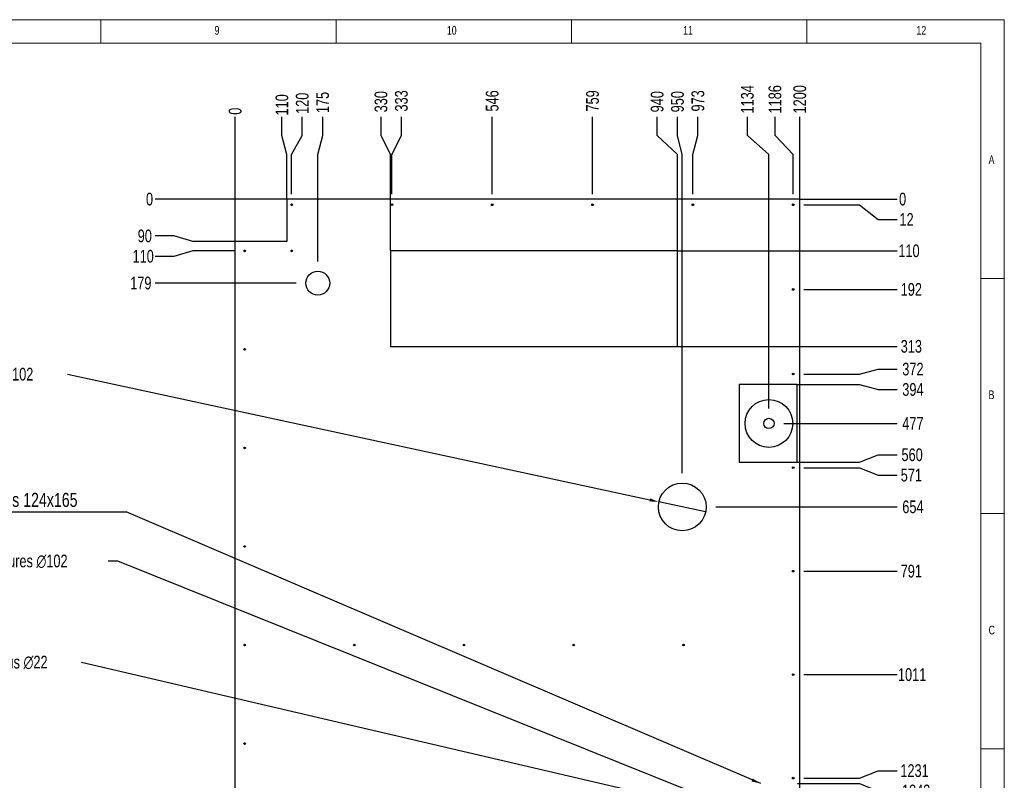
# Model space of a CAD drawing. Header units: millimetres. Extents: x 5 to 589, y 5 to 415.
# Tile 6 of 6: x 380 to 589, y 253 to 415. Entities that reach past the tile are written whole.
import ezdxf

# ---------------------------------------------------------------- set-up
doc = ezdxf.new("R2010")
doc.units = ezdxf.units.MM
doc.header["$PDSIZE"] = -1
for name, color, linetype in [('COTES', 1, 'Continuous'), ('GRAVURES', 9, 'Continuous'), ('NOTES', 6, 'Continuous')]:
    doc.layers.add(name, color=color, linetype=linetype)
doc.layers.add('TRAIT-FORT', color=4, linetype='Continuous', lineweight=25)
doc.styles.add('SLDTEXTSTYLE0', font='TXT', dxfattribs={"width": 0.75})
doc.dimstyles.new('SLDDIMSTYLE0', dxfattribs={"dimtxt": 2.7, "dimasz": 0.333333, "dimexe": 0, "dimexo": 0.0625, "dimgap": 0.675, "dimtad": 0, "dimtih": 1, "dimtoh": 1, "dimdec": 0, "dimlfac": 10, "dimrnd": 1e-09, "dimdsep": 46, "dimtxsty": 'SLDTEXTSTYLE0', "dimblk1": 'ORIGIN', "dimblk2": 'ORIGIN', "dimsah": 1, "dimcen": 0.09, "dimadec": 0, "dimazin": 2, "dimtfac": 1, "dimtdec": 0, "dimtofl": 0, "dimtmove": 0, "dimatfit": 3, "dimldrblk": 'ORIGIN', "dimfxl": 1, "dimfrac": 2, "dimtolj": 1, "dimtzin": 12, "dimarcsym": 0})
doc.dimstyles.new('SLDDIMSTYLE1', dxfattribs={"dimtxt": 2.7, "dimasz": 2, "dimexe": 0, "dimexo": 0.0625, "dimgap": 0.675, "dimtad": 0, "dimtih": 1, "dimtoh": 1, "dimdec": 0, "dimlfac": 10, "dimrnd": 1e-09, "dimzin": 12, "dimdsep": 46, "dimtxsty": 'SLDTEXTSTYLE0', "dimsah": 1, "dimcen": 0.09, "dimadec": 0, "dimazin": 3, "dimtfac": 1, "dimtdec": 0, "dimtofl": 0, "dimtmove": 0, "dimatfit": 3, "dimfxl": 1, "dimfrac": 2, "dimtolj": 1, "dimtzin": 12, "dimarcsym": 0})
doc.dimstyles.new('SLDDIMSTYLE2', dxfattribs={"dimtxt": 2.7, "dimasz": 2, "dimexe": 0, "dimexo": 0.0625, "dimgap": 0.675, "dimtad": 0, "dimtih": 1, "dimtoh": 1, "dimdec": 0, "dimlfac": 10, "dimrnd": 1e-09, "dimzin": 12, "dimdsep": 46, "dimtxsty": 'SLDTEXTSTYLE0', "dimblk1": 'NONE', "dimsah": 1, "dimcen": 0, "dimadec": 0, "dimazin": 3, "dimtfac": 1, "dimtdec": 0, "dimtmove": 0, "dimatfit": 3, "dimldrblk": 'NONE', "dimfxl": 1, "dimfrac": 2, "dimtolj": 1, "dimtzin": 12, "dimarcsym": 0})
doc.dimstyles.new('SLDDIMSTYLE3', dxfattribs={"dimtxt": 0.18, "dimasz": 2, "dimexe": 0, "dimexo": 0.0625, "dimgap": 0, "dimtad": 0, "dimtih": 1, "dimtoh": 1, "dimdec": 0, "dimrnd": 1e-09, "dimzin": 0, "dimdsep": 46, "dimtxsty": 'Standard', "dimsah": 1, "dimcen": 0.09, "dimadec": 0, "dimazin": 0, "dimtfac": 2, "dimtdec": 0, "dimtofl": 0, "dimtmove": 0, "dimatfit": 3, "dimfxl": 1, "dimfrac": 2, "dimtolj": 1, "dimtzin": 0, "dimarcsym": 0})

# ---------------------------------------------------------------- blocks, each defined once
blk = doc.blocks.new('_D_75')
at = {"layer": 'COTES', "color": 0, "lineweight": -2, "transparency": 16777216}
blk.add_line((425.55, 367.91), (425.55, 394.35), dxfattribs=at)
at = {"layer": 'Defpoints', "color": 0, "transparency": 16777216}
for p in [(425.55, 394.35), (425.55, 367.84), (425.55, 367.84)]:
    blk.add_point(p, dxfattribs=at)
at = {"layer": 'COTES', "color": 0, "transparency": 16777216, "insert": (425.55, 395.54), "char_height": 2.7, "attachment_point": 5, "rotation": 90, "style": 'SLDTEXTSTYLE0'}
blk.add_mtext('\\A1;0', dxfattribs=at)
blk = doc.blocks.new('_Origin')
at = {"color": 0, "linetype": 'ByBlock', "lineweight": -2}
blk.add_line((0, 0), (-1, 0), dxfattribs=at)
blk.add_circle((0, 0), 0.5, dxfattribs=at)
blk = doc.blocks.new('_D_76')
at = {"layer": 'COTES', "color": 0, "lineweight": -2, "transparency": 16777216}
for p, q in [((435.49, 390.35), (435.49, 394.35)), ((436.54, 386.35), (435.49, 390.35)), ((436.54, 376.91), (436.54, 386.35))]:
    blk.add_line(p, q, dxfattribs=at)
at = {"layer": 'Defpoints', "color": 0, "transparency": 16777216}
for p in [(435.49, 394.35), (436.54, 376.84), (425.55, 367.84)]:
    blk.add_point(p, dxfattribs=at)
at = {"layer": 'COTES', "color": 0, "transparency": 16777216, "insert": (435.49, 396.89), "char_height": 2.7, "attachment_point": 5, "rotation": 90, "style": 'SLDTEXTSTYLE0'}
blk.add_mtext('\\A1;110', dxfattribs=at)
blk = doc.blocks.new('_D_77')
at = {"layer": 'COTES', "color": 0, "lineweight": -2, "transparency": 16777216}
for p, q in [((439.82, 390.35), (439.82, 394.35)), ((437.54, 386.35), (439.82, 390.35)), ((437.54, 377.88), (437.54, 386.35))]:
    blk.add_line(p, q, dxfattribs=at)
at = {"layer": 'Defpoints', "color": 0, "transparency": 16777216}
for p in [(439.82, 394.35), (437.54, 377.81), (425.55, 367.84)]:
    blk.add_point(p, dxfattribs=at)
at = {"layer": 'COTES', "color": 0, "transparency": 16777216, "insert": (439.82, 397.22), "char_height": 2.7, "attachment_point": 5, "rotation": 90, "style": 'SLDTEXTSTYLE0'}
blk.add_mtext('\\A1;120', dxfattribs=at)
blk = doc.blocks.new('_D_78')
at = {"layer": 'COTES', "color": 0, "lineweight": -2, "transparency": 16777216}
for p, q in [((444.15, 390.35), (444.15, 394.35)), ((443.1, 386.35), (444.15, 390.35)), ((443.1, 363.59), (443.1, 386.35))]:
    blk.add_line(p, q, dxfattribs=at)
at = {"layer": 'Defpoints', "color": 0, "transparency": 16777216}
for p in [(444.15, 394.35), (425.55, 367.84), (443.1, 363.53)]:
    blk.add_point(p, dxfattribs=at)
at = {"layer": 'COTES', "color": 0, "transparency": 16777216, "insert": (444.15, 397.39), "char_height": 2.7, "attachment_point": 5, "rotation": 90, "style": 'SLDTEXTSTYLE0'}
blk.add_mtext('\\A1;175', dxfattribs=at)
blk = doc.blocks.new('_D_79')
at = {"layer": 'COTES', "color": 0, "lineweight": -2, "transparency": 16777216}
for p, q in [((456.55, 390.35), (456.55, 394.35)), ((458.57, 386.35), (456.55, 390.35)), ((458.57, 365.91), (458.57, 386.35))]:
    blk.add_line(p, q, dxfattribs=at)
at = {"layer": 'Defpoints', "color": 0, "transparency": 16777216}
for p in [(456.55, 394.35), (425.55, 367.84), (458.57, 365.84)]:
    blk.add_point(p, dxfattribs=at)
at = {"layer": 'COTES', "color": 0, "transparency": 16777216, "insert": (456.55, 397.56), "char_height": 2.7, "attachment_point": 5, "rotation": 90, "style": 'SLDTEXTSTYLE0'}
blk.add_mtext('\\A1;330', dxfattribs=at)
blk = doc.blocks.new('_D_80')
at = {"layer": 'COTES', "color": 0, "lineweight": -2, "transparency": 16777216}
for p, q in [((460.88, 390.35), (460.88, 394.35)), ((458.86, 386.35), (460.88, 390.35)), ((458.86, 377.88), (458.86, 386.35))]:
    blk.add_line(p, q, dxfattribs=at)
at = {"layer": 'Defpoints', "color": 0, "transparency": 16777216}
for p in [(460.88, 394.35), (458.86, 377.81), (425.55, 367.84)]:
    blk.add_point(p, dxfattribs=at)
at = {"layer": 'COTES', "color": 0, "transparency": 16777216, "insert": (460.88, 397.73), "char_height": 2.7, "attachment_point": 5, "rotation": 90, "style": 'SLDTEXTSTYLE0'}
blk.add_mtext('\\A1;333', dxfattribs=at)
blk = doc.blocks.new('_D_81')
at = {"layer": 'COTES', "color": 0, "lineweight": -2, "transparency": 16777216}
blk.add_line((480.18, 377.88), (480.18, 394.35), dxfattribs=at)
at = {"layer": 'Defpoints', "color": 0, "transparency": 16777216}
for p in [(480.18, 394.35), (480.18, 377.81), (425.55, 367.84)]:
    blk.add_point(p, dxfattribs=at)
at = {"layer": 'COTES', "color": 0, "transparency": 16777216, "insert": (480.18, 397.73), "char_height": 2.7, "attachment_point": 5, "rotation": 90, "style": 'SLDTEXTSTYLE0'}
blk.add_mtext('\\A1;546', dxfattribs=at)
blk = doc.blocks.new('_D_82')
at = {"layer": 'COTES', "color": 0, "lineweight": -2, "transparency": 16777216}
blk.add_line((501.5, 377.88), (501.5, 394.35), dxfattribs=at)
at = {"layer": 'Defpoints', "color": 0, "transparency": 16777216}
for p in [(501.5, 394.35), (501.5, 377.81), (425.55, 367.84)]:
    blk.add_point(p, dxfattribs=at)
at = {"layer": 'COTES', "color": 0, "transparency": 16777216, "insert": (501.5, 397.73), "char_height": 2.7, "attachment_point": 5, "rotation": 90, "style": 'SLDTEXTSTYLE0'}
blk.add_mtext('\\A1;759', dxfattribs=at)
blk = doc.blocks.new('_D_83')
at = {"layer": 'COTES', "color": 0, "lineweight": -2, "transparency": 16777216}
for p, q in [((515.23, 390.35), (515.23, 394.35)), ((519.53, 386.35), (515.23, 390.35)), ((519.53, 365.91), (519.53, 386.35))]:
    blk.add_line(p, q, dxfattribs=at)
at = {"layer": 'Defpoints', "color": 0, "transparency": 16777216}
for p in [(515.23, 394.35), (425.55, 367.84), (519.53, 365.84)]:
    blk.add_point(p, dxfattribs=at)
at = {"layer": 'COTES', "color": 0, "transparency": 16777216, "insert": (515.23, 397.56), "char_height": 2.7, "attachment_point": 5, "rotation": 90, "style": 'SLDTEXTSTYLE0'}
blk.add_mtext('\\A1;940', dxfattribs=at)
blk = doc.blocks.new('_D_84')
at = {"layer": 'COTES', "color": 0, "lineweight": -2, "transparency": 16777216}
for p, q in [((519.56, 390.35), (519.56, 394.35)), ((520.56, 386.35), (519.56, 390.35)), ((520.56, 318.55), (520.56, 386.35))]:
    blk.add_line(p, q, dxfattribs=at)
at = {"layer": 'Defpoints', "color": 0, "transparency": 16777216}
for p in [(519.56, 394.35), (425.55, 367.84), (520.56, 318.49)]:
    blk.add_point(p, dxfattribs=at)
at = {"layer": 'COTES', "color": 0, "transparency": 16777216, "insert": (519.56, 397.56), "char_height": 2.7, "attachment_point": 5, "rotation": 90, "style": 'SLDTEXTSTYLE0'}
blk.add_mtext('\\A1;950', dxfattribs=at)
blk = doc.blocks.new('_D_85')
at = {"layer": 'COTES', "color": 0, "lineweight": -2, "transparency": 16777216}
for p, q in [((523.89, 390.35), (523.89, 394.35)), ((522.82, 386.35), (523.89, 390.35)), ((522.82, 377.88), (522.82, 386.35))]:
    blk.add_line(p, q, dxfattribs=at)
at = {"layer": 'Defpoints', "color": 0, "transparency": 16777216}
for p in [(523.89, 394.35), (522.82, 377.81), (425.55, 367.84)]:
    blk.add_point(p, dxfattribs=at)
at = {"layer": 'COTES', "color": 0, "transparency": 16777216, "insert": (523.89, 397.73), "char_height": 2.7, "attachment_point": 5, "rotation": 90, "style": 'SLDTEXTSTYLE0'}
blk.add_mtext('\\A1;973', dxfattribs=at)
blk = doc.blocks.new('_D_86')
at = {"layer": 'COTES', "color": 0, "lineweight": -2, "transparency": 16777216}
for p, q in [((534.41, 390.35), (534.41, 394.35)), ((538.98, 386.35), (534.41, 390.35)), ((538.98, 332.31), (538.98, 386.35))]:
    blk.add_line(p, q, dxfattribs=at)
at = {"layer": 'Defpoints', "color": 0, "transparency": 16777216}
for p in [(534.41, 394.35), (425.55, 367.84), (538.98, 332.25)]:
    blk.add_point(p, dxfattribs=at)
at = {"layer": 'COTES', "color": 0, "transparency": 16777216, "insert": (534.41, 398.07), "char_height": 2.7, "attachment_point": 5, "rotation": 90, "style": 'SLDTEXTSTYLE0'}
blk.add_mtext('\\A1;1134', dxfattribs=at)
blk = doc.blocks.new('_D_87')
at = {"layer": 'COTES', "color": 0, "lineweight": -2, "transparency": 16777216}
for p, q in [((540.27, 390.35), (540.27, 394.35)), ((544.14, 386.35), (540.27, 390.35)), ((544.14, 377.88), (544.14, 386.35))]:
    blk.add_line(p, q, dxfattribs=at)
at = {"layer": 'Defpoints', "color": 0, "transparency": 16777216}
for p in [(540.27, 394.35), (544.14, 377.81), (425.55, 367.84)]:
    blk.add_point(p, dxfattribs=at)
at = {"layer": 'COTES', "color": 0, "transparency": 16777216, "insert": (540.27, 398.07), "char_height": 2.7, "attachment_point": 5, "rotation": 90, "style": 'SLDTEXTSTYLE0'}
blk.add_mtext('\\A1;1186', dxfattribs=at)
blk = doc.blocks.new('_D_88')
at = {"layer": 'COTES', "color": 0, "lineweight": -2, "transparency": 16777216}
blk.add_line((545.54, 376.91), (545.54, 394.35), dxfattribs=at)
at = {"layer": 'Defpoints', "color": 0, "transparency": 16777216}
for p in [(545.54, 394.35), (545.54, 376.84), (425.55, 367.84)]:
    blk.add_point(p, dxfattribs=at)
at = {"layer": 'COTES', "color": 0, "transparency": 16777216, "insert": (545.54, 398.07), "char_height": 2.7, "attachment_point": 5, "rotation": 90, "style": 'SLDTEXTSTYLE0'}
blk.add_mtext('\\A1;1200', dxfattribs=at)
blk = doc.blocks.new('_D_99')
at = {"layer": 'COTES', "color": 0, "lineweight": -2, "transparency": 16777216}
blk.add_line((545.6, 376.84), (566.21, 376.84), dxfattribs=at)
at = {"layer": 'Defpoints', "color": 0, "transparency": 16777216}
for p in [(545.54, 376.84), (545.54, 376.84), (566.21, 376.84)]:
    blk.add_point(p, dxfattribs=at)
at = {"layer": 'COTES', "color": 0, "transparency": 16777216, "insert": (567.39, 376.84), "char_height": 2.7, "attachment_point": 5, "style": 'SLDTEXTSTYLE0'}
blk.add_mtext('\\A1;0', dxfattribs=at)
blk = doc.blocks.new('_D_100')
at = {"layer": 'COTES', "color": 0, "lineweight": -2, "transparency": 16777216}
for p, q in [((546.37, 375.64), (558.21, 375.64)), ((558.21, 375.64), (562.21, 372.52)), ((562.21, 372.52), (566.21, 372.52))]:
    blk.add_line(p, q, dxfattribs=at)
at = {"layer": 'Defpoints', "color": 0, "transparency": 16777216}
for p in [(545.54, 376.84), (546.31, 375.64), (566.21, 372.52)]:
    blk.add_point(p, dxfattribs=at)
at = {"layer": 'COTES', "color": 0, "transparency": 16777216, "insert": (568.23, 372.52), "char_height": 2.7, "attachment_point": 5, "style": 'SLDTEXTSTYLE0'}
blk.add_mtext('\\A1;12', dxfattribs=at)
blk = doc.blocks.new('_D_101')
at = {"layer": 'COTES', "color": 0, "lineweight": -2, "transparency": 16777216}
blk.add_line((519.59, 365.84), (566.21, 365.84), dxfattribs=at)
at = {"layer": 'Defpoints', "color": 0, "transparency": 16777216}
for p in [(545.54, 376.84), (519.53, 365.84), (566.21, 365.84)]:
    blk.add_point(p, dxfattribs=at)
at = {"layer": 'COTES', "color": 0, "transparency": 16777216, "insert": (568.74, 365.84), "char_height": 2.7, "attachment_point": 5, "style": 'SLDTEXTSTYLE0'}
blk.add_mtext('\\A1;110', dxfattribs=at)
blk = doc.blocks.new('_D_102')
at = {"layer": 'COTES', "color": 0, "lineweight": -2, "transparency": 16777216}
blk.add_line((546.37, 357.64), (566.21, 357.64), dxfattribs=at)
at = {"layer": 'Defpoints', "color": 0, "transparency": 16777216}
for p in [(545.54, 376.84), (546.31, 357.64), (566.21, 357.64)]:
    blk.add_point(p, dxfattribs=at)
at = {"layer": 'COTES', "color": 0, "transparency": 16777216, "insert": (569.24, 357.64), "char_height": 2.7, "attachment_point": 5, "style": 'SLDTEXTSTYLE0'}
blk.add_mtext('\\A1;192', dxfattribs=at)
blk = doc.blocks.new('_D_103')
at = {"layer": 'COTES', "color": 0, "lineweight": -2, "transparency": 16777216}
blk.add_line((519.59, 345.53), (566.21, 345.53), dxfattribs=at)
at = {"layer": 'Defpoints', "color": 0, "transparency": 16777216}
for p in [(545.54, 376.84), (519.53, 345.53), (566.21, 345.53)]:
    blk.add_point(p, dxfattribs=at)
at = {"layer": 'COTES', "color": 0, "transparency": 16777216, "insert": (569.24, 345.53), "char_height": 2.7, "attachment_point": 5, "style": 'SLDTEXTSTYLE0'}
blk.add_mtext('\\A1;313', dxfattribs=at)
blk = doc.blocks.new('_D_104')
at = {"layer": 'COTES', "color": 0, "lineweight": -2, "transparency": 16777216}
for p, q in [((546.37, 339.64), (558.21, 339.64)), ((558.21, 339.64), (562.21, 340.69)), ((562.21, 340.69), (566.21, 340.69))]:
    blk.add_line(p, q, dxfattribs=at)
at = {"layer": 'Defpoints', "color": 0, "transparency": 16777216}
for p in [(545.54, 376.84), (546.31, 339.64), (566.21, 340.69)]:
    blk.add_point(p, dxfattribs=at)
at = {"layer": 'COTES', "color": 0, "transparency": 16777216, "insert": (569.58, 340.69), "char_height": 2.7, "attachment_point": 5, "style": 'SLDTEXTSTYLE0'}
blk.add_mtext('\\A1;372', dxfattribs=at)
blk = doc.blocks.new('_D_105')
at = {"layer": 'COTES', "color": 0, "lineweight": -2, "transparency": 16777216}
for p, q in [((545.07, 337.4), (558.21, 337.4)), ((558.21, 337.4), (562.21, 336.36)), ((562.21, 336.36), (566.21, 336.36))]:
    blk.add_line(p, q, dxfattribs=at)
at = {"layer": 'Defpoints', "color": 0, "transparency": 16777216}
for p in [(545.54, 376.84), (545.01, 337.4), (566.21, 336.36)]:
    blk.add_point(p, dxfattribs=at)
at = {"layer": 'COTES', "color": 0, "transparency": 16777216, "insert": (569.58, 336.36), "char_height": 2.7, "attachment_point": 5, "style": 'SLDTEXTSTYLE0'}
blk.add_mtext('\\A1;394', dxfattribs=at)
blk = doc.blocks.new('_D_106')
at = {"layer": 'COTES', "color": 0, "lineweight": -2, "transparency": 16777216}
blk.add_line((542.14, 329.15), (566.21, 329.15), dxfattribs=at)
at = {"layer": 'Defpoints', "color": 0, "transparency": 16777216}
for p in [(545.54, 376.84), (542.08, 329.15), (566.21, 329.15)]:
    blk.add_point(p, dxfattribs=at)
at = {"layer": 'COTES', "color": 0, "transparency": 16777216, "insert": (569.58, 329.15), "char_height": 2.7, "attachment_point": 5, "style": 'SLDTEXTSTYLE0'}
blk.add_mtext('\\A1;477', dxfattribs=at)
blk = doc.blocks.new('_D_107')
at = {"layer": 'COTES', "color": 0, "lineweight": -2, "transparency": 16777216}
for p, q in [((558.21, 320.89), (562.21, 322.48)), ((562.21, 322.48), (566.21, 322.48)), ((545.07, 320.89), (558.21, 320.89))]:
    blk.add_line(p, q, dxfattribs=at)
at = {"layer": 'Defpoints', "color": 0, "transparency": 16777216}
for p in [(545.54, 376.84), (566.21, 322.48), (545.01, 320.89)]:
    blk.add_point(p, dxfattribs=at)
at = {"layer": 'COTES', "color": 0, "transparency": 16777216, "insert": (569.41, 322.48), "char_height": 2.7, "attachment_point": 5, "style": 'SLDTEXTSTYLE0'}
blk.add_mtext('\\A1;560', dxfattribs=at)
blk = doc.blocks.new('_D_108')
at = {"layer": 'COTES', "color": 0, "lineweight": -2, "transparency": 16777216}
for p, q in [((546.37, 319.74), (558.21, 319.74)), ((558.21, 319.74), (562.21, 318.15)), ((562.21, 318.15), (566.21, 318.15))]:
    blk.add_line(p, q, dxfattribs=at)
at = {"layer": 'Defpoints', "color": 0, "transparency": 16777216}
for p in [(545.54, 376.84), (546.31, 319.74), (566.21, 318.15)]:
    blk.add_point(p, dxfattribs=at)
at = {"layer": 'COTES', "color": 0, "transparency": 16777216, "insert": (569.24, 318.15), "char_height": 2.7, "attachment_point": 5, "style": 'SLDTEXTSTYLE0'}
blk.add_mtext('\\A1;571', dxfattribs=at)
blk = doc.blocks.new('_D_109')
at = {"layer": 'COTES', "color": 0, "lineweight": -2, "transparency": 16777216}
blk.add_line((527.7, 311.41), (566.21, 311.41), dxfattribs=at)
at = {"layer": 'Defpoints', "color": 0, "transparency": 16777216}
for p in [(545.54, 376.84), (527.64, 311.41), (566.21, 311.41)]:
    blk.add_point(p, dxfattribs=at)
at = {"layer": 'COTES', "color": 0, "transparency": 16777216, "insert": (569.58, 311.41), "char_height": 2.7, "attachment_point": 5, "style": 'SLDTEXTSTYLE0'}
blk.add_mtext('\\A1;654', dxfattribs=at)
blk = doc.blocks.new('_D_110')
at = {"layer": 'COTES', "color": 0, "lineweight": -2, "transparency": 16777216}
blk.add_line((546.37, 297.74), (566.21, 297.74), dxfattribs=at)
at = {"layer": 'Defpoints', "color": 0, "transparency": 16777216}
for p in [(545.54, 376.84), (546.31, 297.74), (566.21, 297.74)]:
    blk.add_point(p, dxfattribs=at)
at = {"layer": 'COTES', "color": 0, "transparency": 16777216, "insert": (569.24, 297.74), "char_height": 2.7, "attachment_point": 5, "style": 'SLDTEXTSTYLE0'}
blk.add_mtext('\\A1;791', dxfattribs=at)
blk = doc.blocks.new('_D_111')
at = {"layer": 'COTES', "color": 0, "lineweight": -2, "transparency": 16777216}
blk.add_line((546.37, 275.74), (566.21, 275.74), dxfattribs=at)
at = {"layer": 'Defpoints', "color": 0, "transparency": 16777216}
for p in [(545.54, 376.84), (546.31, 275.74), (566.21, 275.74)]:
    blk.add_point(p, dxfattribs=at)
at = {"layer": 'COTES', "color": 0, "transparency": 16777216, "insert": (569.41, 275.74), "char_height": 2.7, "attachment_point": 5, "style": 'SLDTEXTSTYLE0'}
blk.add_mtext('\\A1;1011', dxfattribs=at)
blk = doc.blocks.new('_D_112')
at = {"layer": 'COTES', "color": 0, "lineweight": -2, "transparency": 16777216}
for p, q in [((558.21, 253.74), (562.21, 255.32)), ((562.21, 255.32), (566.21, 255.32)), ((546.37, 253.74), (558.21, 253.74))]:
    blk.add_line(p, q, dxfattribs=at)
at = {"layer": 'Defpoints', "color": 0, "transparency": 16777216}
for p in [(545.54, 376.84), (566.21, 255.32), (546.31, 253.74)]:
    blk.add_point(p, dxfattribs=at)
at = {"layer": 'COTES', "color": 0, "transparency": 16777216, "insert": (569.92, 255.32), "char_height": 2.7, "attachment_point": 5, "style": 'SLDTEXTSTYLE0'}
blk.add_mtext('\\A1;1231', dxfattribs=at)
blk = doc.blocks.new('_D_113')
at = {"layer": 'COTES', "color": 0, "lineweight": -2, "transparency": 16777216}
for p, q in [((545.07, 252.57), (558.21, 252.57)), ((558.21, 252.57), (562.21, 250.99)), ((562.21, 250.99), (566.21, 250.99))]:
    blk.add_line(p, q, dxfattribs=at)
at = {"layer": 'Defpoints', "color": 0, "transparency": 16777216}
for p in [(545.54, 376.84), (545.01, 252.57), (566.21, 250.99)]:
    blk.add_point(p, dxfattribs=at)
at = {"layer": 'COTES', "color": 0, "transparency": 16777216, "insert": (570.26, 250.99), "char_height": 2.7, "attachment_point": 5, "style": 'SLDTEXTSTYLE0'}
blk.add_mtext('\\A1;1243', dxfattribs=at)
blk = doc.blocks.new('_D_114')
at = {"layer": 'COTES', "color": 0, "lineweight": -2, "transparency": 16777216}
blk.add_line((542.14, 244.32), (566.21, 244.32), dxfattribs=at)
at = {"layer": 'Defpoints', "color": 0, "transparency": 16777216}
for p in [(545.54, 376.84), (542.08, 244.32), (566.21, 244.32)]:
    blk.add_point(p, dxfattribs=at)
at = {"layer": 'COTES', "color": 0, "transparency": 16777216, "insert": (570.26, 244.32), "char_height": 2.7, "attachment_point": 5, "style": 'SLDTEXTSTYLE0'}
blk.add_mtext('\\A1;1325', dxfattribs=at)
blk = doc.blocks.new('_D_115')
at = {"layer": 'COTES', "color": 0, "lineweight": -2, "transparency": 16777216}
for p, q in [((558.21, 236.06), (562.21, 237.82)), ((562.21, 237.82), (566.21, 237.82)), ((545.07, 236.06), (558.21, 236.06))]:
    blk.add_line(p, q, dxfattribs=at)
at = {"layer": 'Defpoints', "color": 0, "transparency": 16777216}
for p in [(545.54, 376.84), (566.21, 237.82), (545.01, 236.06)]:
    blk.add_point(p, dxfattribs=at)
at = {"layer": 'COTES', "color": 0, "transparency": 16777216, "insert": (570.09, 237.82), "char_height": 2.7, "attachment_point": 5, "style": 'SLDTEXTSTYLE0'}
blk.add_mtext('\\A1;1408', dxfattribs=at)
blk = doc.blocks.new('_D_116')
at = {"layer": 'COTES', "color": 0, "lineweight": -2, "transparency": 16777216}
for p, q in [((546.37, 235.24), (558.21, 235.24)), ((558.21, 235.24), (562.21, 233.49)), ((562.21, 233.49), (566.21, 233.49))]:
    blk.add_line(p, q, dxfattribs=at)
at = {"layer": 'Defpoints', "color": 0, "transparency": 16777216}
for p in [(545.54, 376.84), (546.31, 235.24), (566.21, 233.49)]:
    blk.add_point(p, dxfattribs=at)
at = {"layer": 'COTES', "color": 0, "transparency": 16777216, "insert": (569.92, 233.49), "char_height": 2.7, "attachment_point": 5, "style": 'SLDTEXTSTYLE0'}
blk.add_mtext('\\A1;1416', dxfattribs=at)
blk = doc.blocks.new('_D_117')
at = {"layer": 'COTES', "color": 0, "lineweight": -2, "transparency": 16777216}
blk.add_line((546.37, 216.74), (566.21, 216.74), dxfattribs=at)
at = {"layer": 'Defpoints', "color": 0, "transparency": 16777216}
for p in [(545.54, 376.84), (546.31, 216.74), (566.21, 216.74)]:
    blk.add_point(p, dxfattribs=at)
at = {"layer": 'COTES', "color": 0, "transparency": 16777216, "insert": (569.75, 216.74), "char_height": 2.7, "attachment_point": 5, "style": 'SLDTEXTSTYLE0'}
blk.add_mtext('\\A1;1601', dxfattribs=at)
blk = doc.blocks.new('_D_118')
at = {"layer": 'COTES', "color": 0, "lineweight": -2, "transparency": 16777216}
blk.add_line((543.6, 208.84), (566.21, 208.84), dxfattribs=at)
at = {"layer": 'Defpoints', "color": 0, "transparency": 16777216}
for p in [(545.54, 376.84), (543.54, 208.84), (566.21, 208.84)]:
    blk.add_point(p, dxfattribs=at)
at = {"layer": 'COTES', "color": 0, "transparency": 16777216, "insert": (570.09, 208.84), "char_height": 2.7, "attachment_point": 5, "style": 'SLDTEXTSTYLE0'}
blk.add_mtext('\\A1;1680', dxfattribs=at)
blk = doc.blocks.new('_D_119')
at = {"layer": 'COTES', "color": 0, "lineweight": -2, "transparency": 16777216}
for p, q in [((558.21, 198.84), (562.21, 201.17)), ((562.21, 201.17), (566.21, 201.17)), ((543.6, 198.84), (558.21, 198.84))]:
    blk.add_line(p, q, dxfattribs=at)
at = {"layer": 'Defpoints', "color": 0, "transparency": 16777216}
for p in [(545.54, 376.84), (566.21, 201.17), (543.54, 198.84)]:
    blk.add_point(p, dxfattribs=at)
at = {"layer": 'COTES', "color": 0, "transparency": 16777216, "insert": (570.09, 201.17), "char_height": 2.7, "attachment_point": 5, "style": 'SLDTEXTSTYLE0'}
blk.add_mtext('\\A1;1780', dxfattribs=at)
blk = doc.blocks.new('_D_120')
at = {"layer": 'COTES', "color": 0, "lineweight": -2, "transparency": 16777216}
blk.add_line((545.6, 196.84), (566.21, 196.84), dxfattribs=at)
at = {"layer": 'Defpoints', "color": 0, "transparency": 16777216}
for p in [(545.54, 376.84), (545.54, 196.84), (566.21, 196.84)]:
    blk.add_point(p, dxfattribs=at)
at = {"layer": 'COTES', "color": 0, "transparency": 16777216, "insert": (569.92, 196.84), "char_height": 2.7, "attachment_point": 5, "style": 'SLDTEXTSTYLE0'}
blk.add_mtext('\\A1;1800', dxfattribs=at)
blk = doc.blocks.new('_D_121')
at = {"layer": 'COTES', "color": 0, "lineweight": -2, "transparency": 16777216}
blk.add_line((436.47, 376.84), (408.53, 376.84), dxfattribs=at)
at = {"layer": 'Defpoints', "color": 0, "transparency": 16777216}
for p in [(408.53, 376.84), (436.54, 376.84), (436.54, 376.84)]:
    blk.add_point(p, dxfattribs=at)
at = {"layer": 'COTES', "color": 0, "transparency": 16777216, "insert": (407.35, 376.84), "char_height": 2.7, "attachment_point": 5, "style": 'SLDTEXTSTYLE0'}
blk.add_mtext('\\A1;0', dxfattribs=at)
blk = doc.blocks.new('_D_122')
at = {"layer": 'COTES', "color": 0, "lineweight": -2, "transparency": 16777216}
for p, q in [((412.53, 369.01), (408.53, 369.01)), ((416.53, 367.84), (412.53, 369.01)), ((425.48, 367.84), (416.53, 367.84))]:
    blk.add_line(p, q, dxfattribs=at)
at = {"layer": 'Defpoints', "color": 0, "transparency": 16777216}
for p in [(436.54, 376.84), (408.53, 369.01), (425.55, 367.84)]:
    blk.add_point(p, dxfattribs=at)
at = {"layer": 'COTES', "color": 0, "transparency": 16777216, "insert": (406.34, 369.01), "char_height": 2.7, "attachment_point": 5, "style": 'SLDTEXTSTYLE0'}
blk.add_mtext('\\A1;90', dxfattribs=at)
blk = doc.blocks.new('_D_123')
at = {"layer": 'COTES', "color": 0, "lineweight": -2, "transparency": 16777216}
for p, q in [((412.53, 364.68), (408.53, 364.68)), ((416.53, 365.84), (412.53, 364.68)), ((425.31, 365.84), (416.53, 365.84))]:
    blk.add_line(p, q, dxfattribs=at)
at = {"layer": 'Defpoints', "color": 0, "transparency": 16777216}
for p in [(436.54, 376.84), (408.53, 364.68), (425.38, 365.84)]:
    blk.add_point(p, dxfattribs=at)
at = {"layer": 'COTES', "color": 0, "transparency": 16777216, "insert": (406, 364.68), "char_height": 2.7, "attachment_point": 5, "style": 'SLDTEXTSTYLE0'}
blk.add_mtext('\\A1;110', dxfattribs=at)
blk = doc.blocks.new('_D_124')
at = {"layer": 'COTES', "color": 0, "lineweight": -2, "transparency": 16777216}
blk.add_line((438.49, 358.99), (408.53, 358.99), dxfattribs=at)
at = {"layer": 'Defpoints', "color": 0, "transparency": 16777216}
for p in [(436.54, 376.84), (408.53, 358.99), (438.56, 358.99)]:
    blk.add_point(p, dxfattribs=at)
at = {"layer": 'COTES', "color": 0, "transparency": 16777216, "insert": (405.5, 358.99), "char_height": 2.7, "attachment_point": 5, "style": 'SLDTEXTSTYLE0'}
blk.add_mtext('\\A1;179', dxfattribs=at)
blk = doc.blocks.new('_D_125')
at = {"layer": 'COTES', "color": 0, "lineweight": -2, "transparency": 16777216}
blk.add_line((462.66, 233.53), (408.53, 233.53), dxfattribs=at)
at = {"layer": 'Defpoints', "color": 0, "transparency": 16777216}
for p in [(436.54, 376.84), (408.53, 233.53), (462.72, 233.53)]:
    blk.add_point(p, dxfattribs=at)
at = {"layer": 'COTES', "color": 0, "transparency": 16777216, "insert": (404.48, 233.53), "char_height": 2.7, "attachment_point": 5, "style": 'SLDTEXTSTYLE0'}
blk.add_mtext('\\A1;1433', dxfattribs=at)
blk = doc.blocks.new('_D_126')
at = {"layer": 'COTES', "color": 0, "lineweight": -2, "transparency": 16777216}
for p, q in [((412.53, 218.86), (408.53, 218.86)), ((416.53, 218.29), (412.53, 218.86)), ((462.66, 218.29), (416.53, 218.29))]:
    blk.add_line(p, q, dxfattribs=at)
at = {"layer": 'Defpoints', "color": 0, "transparency": 16777216}
for p in [(436.54, 376.84), (408.53, 218.86), (462.72, 218.29)]:
    blk.add_point(p, dxfattribs=at)
at = {"layer": 'COTES', "color": 0, "transparency": 16777216, "insert": (404.48, 218.86), "char_height": 2.7, "attachment_point": 5, "style": 'SLDTEXTSTYLE0'}
blk.add_mtext('\\A1;1586', dxfattribs=at)
blk = doc.blocks.new('_D_127')
at = {"layer": 'COTES', "color": 0, "lineweight": -2, "transparency": 16777216}
for p, q in [((412.53, 214.53), (408.53, 214.53)), ((416.53, 215.11), (412.53, 214.53)), ((438.49, 215.11), (416.53, 215.11))]:
    blk.add_line(p, q, dxfattribs=at)
at = {"layer": 'Defpoints', "color": 0, "transparency": 16777216}
for p in [(436.54, 376.84), (408.53, 214.53), (438.56, 215.11)]:
    blk.add_point(p, dxfattribs=at)
at = {"layer": 'COTES', "color": 0, "transparency": 16777216, "insert": (404.82, 214.53), "char_height": 2.7, "attachment_point": 5, "style": 'SLDTEXTSTYLE0'}
blk.add_mtext('\\A1;1617', dxfattribs=at)
blk = doc.blocks.new('_D_128')
at = {"layer": 'COTES', "color": 0, "lineweight": -2, "transparency": 16777216}
for p, q in [((412.53, 201.17), (408.53, 201.17)), ((416.53, 198.24), (412.53, 201.17)), ((425.31, 198.24), (416.53, 198.24))]:
    blk.add_line(p, q, dxfattribs=at)
at = {"layer": 'Defpoints', "color": 0, "transparency": 16777216}
for p in [(436.54, 376.84), (408.53, 201.17), (425.38, 198.24)]:
    blk.add_point(p, dxfattribs=at)
at = {"layer": 'COTES', "color": 0, "transparency": 16777216, "insert": (404.48, 201.17), "char_height": 2.7, "attachment_point": 5, "style": 'SLDTEXTSTYLE0'}
blk.add_mtext('\\A1;1786', dxfattribs=at)
blk = doc.blocks.new('_D_129')
at = {"layer": 'COTES', "color": 0, "lineweight": -2, "transparency": 16777216}
blk.add_line((425.48, 196.84), (408.53, 196.84), dxfattribs=at)
at = {"layer": 'Defpoints', "color": 0, "transparency": 16777216}
for p in [(436.54, 376.84), (408.53, 196.84), (425.55, 196.84)]:
    blk.add_point(p, dxfattribs=at)
at = {"layer": 'COTES', "color": 0, "transparency": 16777216, "insert": (404.82, 196.84), "char_height": 2.7, "attachment_point": 5, "style": 'SLDTEXTSTYLE0'}
blk.add_mtext('\\A1;1800', dxfattribs=at)
blk = doc.blocks.new('_D_131')
at = {"layer": 'COTES', "color": 0, "lineweight": -2, "transparency": 16777216}
for p, q in [((398.54, 299.91), (400.54, 299.91)), ((400.54, 299.91), (532.41, 246.95)), ((543.69, 242.42), (534.26, 246.21))]:
    blk.add_line(p, q, dxfattribs=at)
at = {"layer": 'COTES', "color": 0, "transparency": 16777216}
blk.add_solid([(532.53, 247.26), (532.28, 246.65), (534.26, 246.21)], dxfattribs=at)
at = {"layer": 'Defpoints', "color": 0, "transparency": 16777216}
for p in [(534.26, 246.21), (543.69, 242.42)]:
    blk.add_point(p, dxfattribs=at)
at = {"layer": 'COTES', "color": 0, "transparency": 16777216, "insert": (369.17, 301.26), "char_height": 2.7, "attachment_point": 1, "style": 'SLDTEXTSTYLE0'}
blk.add_mtext('\\A1;2 Gravures ∅102', dxfattribs=at)
blk = doc.blocks.new('_None')
blk = doc.blocks.new('_D_132')
at = {"layer": 'COTES', "color": 0, "lineweight": -2, "transparency": 16777216}
for p, q in [((392.92, 278.41), (535.96, 245.02)), ((540.05, 244.07), (537.9, 244.57))]:
    blk.add_line(p, q, dxfattribs=at)
at = {"layer": 'COTES', "color": 0, "transparency": 16777216}
blk.add_solid([(536.03, 245.35), (535.88, 244.7), (537.9, 244.57)], dxfattribs=at)
at = {"layer": 'Defpoints', "color": 0, "transparency": 16777216}
for p in [(537.9, 244.57), (540.05, 244.07)]:
    blk.add_point(p, dxfattribs=at)
at = {"layer": 'COTES', "color": 0, "transparency": 16777216, "insert": (370.64, 279.76), "char_height": 2.7, "attachment_point": 1, "style": 'SLDTEXTSTYLE0'}
blk.add_mtext('\\A1;2 Trous ∅22', dxfattribs=at)
blk = doc.blocks.new('_D_133')
at = {"layer": 'COTES', "color": 0, "lineweight": -2, "transparency": 16777216}
for p, q in [((389.91, 339.63), (513.64, 312.9)), ((525.53, 310.34), (515.6, 312.48))]:
    blk.add_line(p, q, dxfattribs=at)
at = {"layer": 'COTES', "color": 0, "transparency": 16777216}
blk.add_solid([(513.71, 313.23), (513.57, 312.58), (515.6, 312.48)], dxfattribs=at)
at = {"layer": 'Defpoints', "color": 0, "transparency": 16777216}
for p in [(515.6, 312.48), (525.53, 310.34)]:
    blk.add_point(p, dxfattribs=at)
at = {"layer": 'COTES', "color": 0, "transparency": 16777216, "insert": (363.25, 340.98), "char_height": 2.7, "attachment_point": 1, "style": 'SLDTEXTSTYLE0'}
blk.add_mtext('\\A1;1 Gravure ∅102', dxfattribs=at)
blk = doc.blocks.new('SW_NOTE_6')
at = {"layer": 'NOTES', "color": 0}
blk.add_line((-37.23, 0), (0, 0), dxfattribs=at)
at = {"layer": 'NOTES', "color": 0, "insert": (-37.62, 4.01), "char_height": 3, "attachment_point": 1, "style": 'SLDTEXTSTYLE0'}
blk.add_mtext('2 Gravures 124x165', dxfattribs=at)

msp = doc.modelspace()

# ---------------------------------------------------------------- linework, layer by layer
at = {"lineweight": 18}
for p, q in [((589, 415), (5, 415)), ((397, 415), (397, 410)), ((447, 410), (447, 415)), ((497, 415), (497, 410)), ((547, 410), (547, 415)), ((589, 5), (589, 415)), ((584, 410), (10, 410)), ((584, 10), (584, 410)), ((584, 360), (589, 360)), ((589, 310), (584, 310)), ((584, 260), (589, 260))]:
    msp.add_line(p, q, dxfattribs=at)
at = {"layer": 'GRAVURES', "lineweight": 25}
for p, q in [((545.0074, 337.4006), (532.6257, 337.4006)), ((532.6257, 337.4006), (532.6257, 320.8918)), ((545.0074, 320.8918), (545.0074, 337.4006)), ((532.6257, 320.8918), (545.0074, 320.8918))]:
    msp.add_line(p, q, dxfattribs=at)
for centre, radius in [((443.0971, 358.989), 2.5398), ((538.9753, 329.1462), 5.0796), ((520.5616, 311.4081), 5.0796)]:
    msp.add_circle(centre, radius, dxfattribs=at)
at = {"layer": 'TRAIT-FORT', "lineweight": 25}
for p, q in [((436.5374, 376.8444), (436.5374, 367.8444)), ((545.5374, 376.8444), (436.5374, 376.8444)), ((545.5374, 196.8444), (545.5374, 376.8444)), ((425.5474, 196.8444), (425.5474, 367.8444)), ((436.5374, 367.8444), (425.5474, 367.8444)), ((519.5258, 365.8444), (458.5701, 365.8444)), ((458.5701, 365.8444), (458.5701, 345.5258)), ((519.5258, 345.5258), (519.5258, 365.8444)), ((458.5701, 345.5258), (519.5258, 345.5258))]:
    msp.add_line(p, q, dxfattribs=at)
for centre, radius in [((437.5374, 375.6444), 0.17), ((458.8574, 375.6444), 0.17), ((480.1774, 375.6444), 0.17), ((501.4974, 375.6444), 0.17), ((522.8174, 375.6444), 0.17), ((544.1374, 375.6444), 0.17), ((427.5474, 365.8444), 0.17), ((437.5374, 365.8444), 0.17), ((544.1374, 357.6444), 0.17), ((427.5474, 344.8944), 0.17), ((544.1374, 339.6444), 0.17), ((538.9753, 329.1462), 1.1), ((427.5474, 323.9444), 0.17), ((544.1374, 319.7444), 0.17), ((427.5474, 302.9944), 0.17), ((544.1374, 297.7444), 0.17), ((427.5474, 282.0444), 0.17), ((450.8654, 282.0444), 0.17), ((474.1834, 282.0444), 0.17), ((497.5014, 282.0444), 0.17), ((520.8194, 282.0444), 0.17), ((544.1374, 275.7444), 0.17), ((427.5474, 261.0944), 0.17), ((544.1374, 253.7444), 0.17)]:
    msp.add_circle(centre, radius, dxfattribs=at)

# ---------------------------------------------------------------- block references
at = {"layer": 'NOTES'}
msp.add_blockref('SW_NOTE_6', (402.4023, 310.3875), dxfattribs=at)

# ---------------------------------------------------------------- texts
at = {"layer": 'NOTES', "attachment_point": 1, "style": 'SLDTEXTSTYLE0'}
for s, insert, char_height in [('9', (421.1667, 413.668), 1.8521), ('10', (470.5417, 413.668), 1.85208), ('11', (520.75, 413.668), 1.85208), ('12', (570.3333, 413.668), 1.85208), ('A', (585.6667, 386.168), 1.8521), ('B', (585.6667, 336.168), 1.8521), ('C', (585.6667, 286.168), 1.8521)]:
    msp.add_mtext(s, dxfattribs=dict(at, insert=insert, char_height=char_height))

# ---------------------------------------------------------------- dimensions: what is measured, and where the dimension line sits
at = {"layer": 'COTES'}
for feature_location, offset, dtype, origin, dimstyle, picture, middle in [((538.9753, 332.2462), (-4.5639, 62.1085), 1, (425.5474, 367.8444), 'SLDDIMSTYLE1', '_D_86', (534.4114, 398.0671)), ((544.1374, 377.8144), (-3.866, 16.5403), 1, (425.5474, 367.8444), 'SLDDIMSTYLE1', '_D_87', (540.2714, 398.0671)), ((545.5374, 376.8444), (0, 17.5103), 1, (425.5474, 367.8444), 'SLDDIMSTYLE1', '_D_88', (545.5374, 398.0671)), ((458.8574, 377.8144), (2.0209, 16.5403), 1, (425.5474, 367.8444), 'SLDDIMSTYLE1', '_D_80', (460.8783, 397.7296)), ((480.1774, 377.8144), (0, 16.5403), 1, (425.5474, 367.8444), 'SLDDIMSTYLE1', '_D_81', (480.1774, 397.7296)), ((501.497381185, 377.8143645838), (0, 16.5402606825), 1, (425.547381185, 367.8443645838), 'SLDDIMSTYLE1', '_D_82', (501.497381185, 397.7296252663)), ((522.8174, 377.8144), (1.0744, 16.5403), 1, (425.5474, 367.8444), 'SLDDIMSTYLE1', '_D_85', (523.8918, 397.7296)), ((458.5701, 365.8444), (-2.0209, 28.5103), 1, (425.5474, 367.8444), 'SLDDIMSTYLE1', '_D_79', (456.5492, 397.5609)), ((519.5258, 365.8444), (-4.2922, 28.5103), 1, (425.5474, 367.8444), 'SLDDIMSTYLE1', '_D_83', (515.2336, 397.5609)), ((520.5616, 318.4877), (-0.9989, 75.8669), 1, (425.5474, 367.8444), 'SLDDIMSTYLE1', '_D_84', (519.5627, 397.5609)), ((443.0971, 363.5289), (1.0492, 30.8258), 1, (425.5474, 367.8444), 'SLDDIMSTYLE1', '_D_78', (444.1464, 397.3921)), ((437.5374, 377.8144), (2.2799, 16.5403), 1, (425.5474, 367.8444), 'SLDDIMSTYLE1', '_D_77', (439.8173, 397.2234)), ((436.5374, 376.8444), (-1.0492, 17.5103), 1, (425.5474, 367.8444), 'SLDDIMSTYLE1', '_D_76', (435.4881, 396.8859)), ((425.547381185, 367.8443645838), (0, 26.5102606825), 1, (425.547381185, 367.8443645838), 'SLDDIMSTYLE0', '_D_75', (425.547381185, 395.5358752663)), ((462.7199, 233.5282), (-54.1853, 0), 0, (436.5374, 376.8444), 'SLDDIMSTYLE1', '_D_125', (404.4847, 233.5282)), ((462.7199, 218.2893), (-54.1853, 0.574), 0, (436.5374, 376.8444), 'SLDDIMSTYLE1', '_D_126', (404.4847, 218.8634)), ((425.3774, 198.2444), (-16.8427, 2.9291), 0, (436.5374, 376.8444), 'SLDDIMSTYLE1', '_D_128', (404.4847, 201.1735)), ((438.5573, 215.1083), (-30.0227, -0.574), 0, (436.5374, 376.8444), 'SLDDIMSTYLE1', '_D_127', (404.8222, 214.5342)), ((425.5474, 196.8444), (-17.0127, 0), 0, (436.5374, 376.8444), 'SLDDIMSTYLE1', '_D_129', (404.8222, 196.8444)), ((438.5573, 358.989), (-30.0227, 0), 0, (436.5374, 376.8444), 'SLDDIMSTYLE1', '_D_124', (405.4972, 358.989)), ((425.3774, 365.8444), (-16.8427, -1.1646), 0, (436.5374, 376.8444), 'SLDDIMSTYLE1', '_D_123', (406.0034, 364.6798)), ((425.5474, 367.8444), (-17.0127, 1.1646), 0, (436.5374, 376.8444), 'SLDDIMSTYLE1', '_D_122', (406.3409, 369.0089)), ((436.537381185, 376.8443645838), (-28.0027271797, 0), 0, (436.537381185, 376.8443645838), 'SLDDIMSTYLE0', '_D_121', (407.3534040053, 376.8443645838)), ((519.5258, 365.8444), (46.6807, 0), 0, (545.5374, 376.8444), 'SLDDIMSTYLE1', '_D_101', (568.7377, 365.8444)), ((519.5258, 345.5258), (46.6807, 0), 0, (545.5374, 376.8444), 'SLDDIMSTYLE1', '_D_103', (569.2439, 345.5258)), ((527.6413, 311.4081), (38.5652, 0), 0, (545.5374, 376.8444), 'SLDDIMSTYLE1', '_D_109', (569.5814, 311.4081)), ((542.0753, 329.1462), (24.1311, 0), 0, (545.5374, 376.8444), 'SLDDIMSTYLE1', '_D_106', (569.5814, 329.1462)), ((542.0753, 244.3162), (24.1311, 0), 0, (545.5374, 376.8444), 'SLDDIMSTYLE1', '_D_114', (570.2564, 244.3162)), ((543.5374, 208.8444), (22.6691, 0), 0, (545.5374, 376.8444), 'SLDDIMSTYLE1', '_D_118', (570.0877, 208.8444)), ((543.5374, 198.8444), (22.6691, 2.3291), 0, (545.5374, 376.8444), 'SLDDIMSTYLE1', '_D_119', (570.0877, 201.1735)), ((545.0074, 337.4006), (21.1991, -1.0427), 0, (545.5374, 376.8444), 'SLDDIMSTYLE1', '_D_105', (569.5814, 336.3579)), ((545.0074, 320.8918), (21.1991, 1.5909), 0, (545.5374, 376.8444), 'SLDDIMSTYLE1', '_D_107', (569.4127, 322.4826)), ((545.0074, 252.5706), (21.1991, -1.5777), 0, (545.5374, 376.8444), 'SLDDIMSTYLE1', '_D_113', (570.2564, 250.9929)), ((545.0074, 236.0618), (21.1991, 1.7558), 0, (545.5374, 376.8444), 'SLDDIMSTYLE1', '_D_115', (570.0877, 237.8176)), ((545.537381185, 376.8443645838), (20.6690682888, 0), 0, (545.537381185, 376.8443645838), 'SLDDIMSTYLE0', '_D_99', (567.3876994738, 376.8443645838)), ((546.3074, 375.6444), (19.8991, -3.1291), 0, (545.5374, 376.8444), 'SLDDIMSTYLE1', '_D_100', (568.2314, 372.5153)), ((546.3074, 357.6444), (19.8991, 0), 0, (545.5374, 376.8444), 'SLDDIMSTYLE1', '_D_102', (569.2439, 357.6444)), ((546.3074, 339.6444), (19.8991, 1.0427), 0, (545.5374, 376.8444), 'SLDDIMSTYLE1', '_D_104', (569.5814, 340.687)), ((546.3074, 319.7444), (19.8991, -1.5909), 0, (545.5374, 376.8444), 'SLDDIMSTYLE1', '_D_108', (569.2439, 318.1535)), ((546.3074, 297.7444), (19.8991, 0), 0, (545.5374, 376.8444), 'SLDDIMSTYLE1', '_D_110', (569.2439, 297.7444)), ((546.3074, 275.7444), (19.8991, 0), 0, (545.5374, 376.8444), 'SLDDIMSTYLE1', '_D_111', (569.4127, 275.7444)), ((546.3074, 253.7444), (19.8991, 1.5777), 0, (545.5374, 376.8444), 'SLDDIMSTYLE1', '_D_112', (569.9189, 255.322)), ((546.3074, 235.2444), (19.8991, -1.7558), 0, (545.5374, 376.8444), 'SLDDIMSTYLE1', '_D_116', (569.9189, 233.4885)), ((546.3074, 216.7444), (19.8991, 0), 0, (545.5374, 376.8444), 'SLDDIMSTYLE1', '_D_117', (569.7502, 216.7444)), ((545.5374, 196.8444), (20.6691, 0), 0, (545.5374, 376.8444), 'SLDDIMSTYLE1', '_D_120', (569.9189, 196.8444))]:
    dim = msp.add_ordinate_dim(feature_location=feature_location, offset=offset, dtype=dtype, origin=origin, dimstyle=dimstyle, dxfattribs=at)
    dim.commit()
    dim.dimension.update_dxf_attribs({"geometry": picture, "text_midpoint": middle})
for p1, p2, text, picture, middle in [((525.5268, 310.3356), (515.5965, 312.4805), '1 Gravure <>', '_D_133', (389.9109, 339.6278)), ((543.6891, 242.4233), (534.2615, 246.2091), '2 Gravures <>', '_D_131', (383.517, 299.9081)), ((540.0465, 244.0661), (537.9041, 244.5663), '2 Trous <>', '_D_132', (392.9181, 278.412))]:
    dim = msp.add_diameter_dim_2p(p1=p1, p2=p2, text=text, dimstyle='SLDDIMSTYLE2', dxfattribs=at)
    dim.commit()
    dim.dimension.update_dxf_attribs({"geometry": picture, "text_midpoint": middle, "dimtype": 163})

# ---------------------------------------------------------------- leaders
at = {"layer": 'NOTES'}
msp.add_leader([(537.2473, 252.5706), (402.4023, 310.3875)], dimstyle='SLDDIMSTYLE3', dxfattribs=at)

doc.saveas('drawing.dxf')
